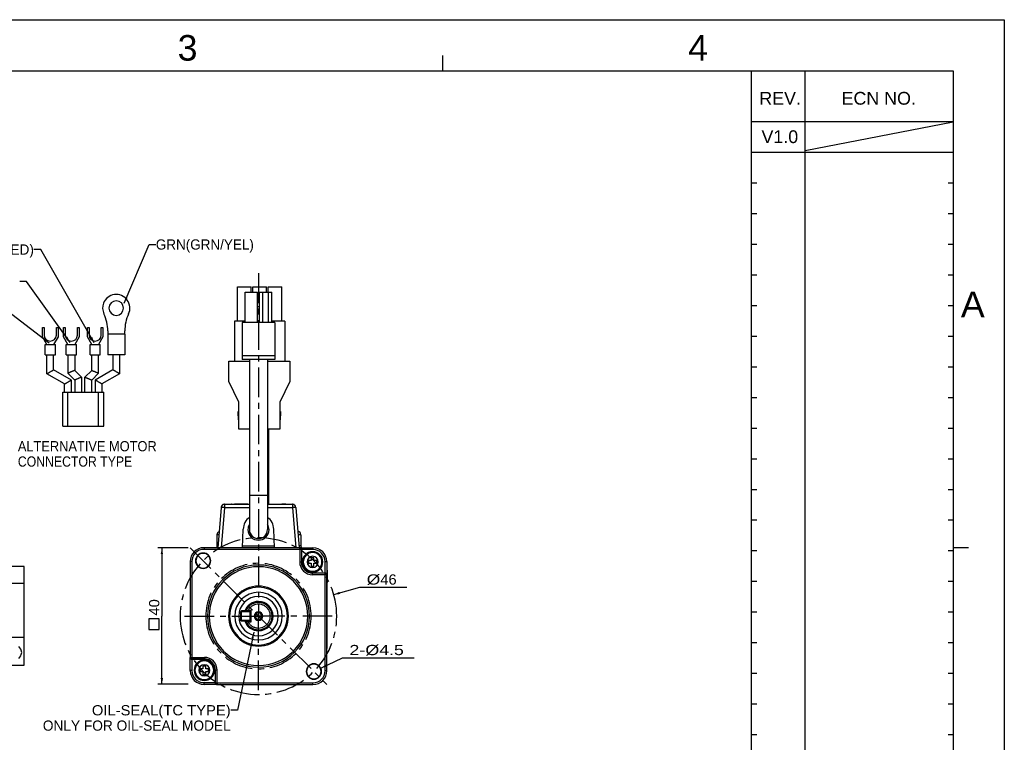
# Model space of a CAD drawing. Extents: x -54 to 576, y -100 to 345.
# Tile 18 of 18: x 287 to 576, y 133 to 345. Entities that reach past the tile are written whole.
import ezdxf
from ezdxf.enums import TextEntityAlignment as Align

# ---------------------------------------------------------------- set-up
doc = ezdxf.new("R2010")
doc.units = 0
doc.header["$LTSCALE"] = 23.1
doc.header["$MEASUREMENT"] = 0
doc.linetypes.add('CENTER', pattern=[0.6, 0.375, -0.075, 0.075, -0.075])
doc.layers.get('0').update_dxf_attribs({"linetype": 'CONTINUOUS'})
for name, color, linetype in [('8_ALL_NOTES_BALLOONS_SYMBOLS_GT', 7, 'CONTINUOUS'), ('DEFAULT_1', 7, 'CENTER'), ('DIM', 6, 'CONTINUOUS'), ('DRAWING FRAME', 1, 'CONTINUOUS')]:
    doc.layers.add(name, color=color, linetype=linetype)
doc.styles.add('ARIAL', font='ARIAL.TTF')
doc.styles.add('TEXTSTYLE_0', font='txt', dxfattribs={"width": 0.8})
doc.dimstyles.new('DIMSTYLE_1', dxfattribs={"dimtxt": 3, "dimasz": 0.18, "dimexe": 0.18, "dimexo": 0.0625, "dimgap": 0.09, "dimtad": 0, "dimtih": 1, "dimtoh": 1, "dimdec": 4, "dimzin": 0, "dimdsep": 46, "dimtxsty": 'Standard', "dimcen": 0.09, "dimadec": 0, "dimazin": 0, "dimtp": 1e-05, "dimtm": 1e-05, "dimtfac": 1, "dimtdec": 4, "dimtofl": 0, "dimtmove": 0, "dimatfit": 0, "dimfxl": 0, "dimtolj": 1, "dimtzin": 0, "dimarcsym": 0})

# ---------------------------------------------------------------- blocks, each defined once
blk = doc.blocks.new('*D5')
at = {"color": 7, "linetype": 'Continuous'}
for p, q in [((379.28, 176.32), (386.96, 178.51)), ((386.96, 178.51), (386.96, 178.51)), ((386.96, 178.51), (400.76, 178.51))]:
    blk.add_line(p, q, dxfattribs=at)
blk.add_solid([(380.92, 177.15), (379.28, 176.32), (381.11, 176.47)], dxfattribs=at)
at = {"color": 7, "linetype": 'Continuous', "style": 'TEXTSTYLE_0'}
for s, width, p, p2 in [('%%c', 2, (388.96, 179.26), (392.96, 179.26)), ('46', 0.96, (392.96, 179.26), (397.76, 179.26))]:
    blk.add_text(s, height=3, dxfattribs=dict(at, width=width)).set_placement(p, p2, align=Align.FIT)
blk = doc.blocks.new('*D6')
at = {"color": 7, "linetype": 'Continuous'}
for p, q in [((375.45, 154.72), (381.86, 157.8)), ((381.86, 157.8), (381.86, 157.8)), ((381.86, 157.8), (402.86, 157.8))]:
    blk.add_line(p, q, dxfattribs=at)
blk.add_solid([(376.92, 155.81), (375.45, 154.72), (377.23, 155.18)], dxfattribs=at)
at = {"color": 7, "linetype": 'Continuous', "style": 'TEXTSTYLE_0'}
for s, width, p, p2 in [('2-%%c', 1.1, (383.86, 158.55), (392.66, 158.55)), ('4.5', 1.2, (392.66, 158.55), (399.86, 158.55))]:
    blk.add_text(s, height=3, dxfattribs=dict(at, width=width)).set_placement(p, p2, align=Align.FIT)
blk = doc.blocks.new('*D7')
at = {"color": 7, "linetype": 'Continuous'}
for p, q in [((336.48, 190.01), (327.57, 190.01)), ((328.77, 190.01), (328.77, 170.01)), ((328.77, 150.01), (328.77, 170.01)), ((336.48, 150.01), (327.57, 150.01))]:
    blk.add_line(p, q, dxfattribs=at)
for points in [[(329.12, 188.21), (328.77, 190.01), (328.42, 188.21)], [(328.42, 151.81), (328.77, 150.01), (329.12, 151.81)]]:
    blk.add_solid(points, dxfattribs=at)
at = {"color": 7, "linetype": 'Continuous', "style": 'TEXTSTYLE_0', "width": 1.066667}
blk.add_text('40', height=3, rotation=90, dxfattribs=at).set_placement((328.02, 170.17), (328.02, 174.97), align=Align.FIT)

msp = doc.modelspace()

# ---------------------------------------------------------------- linework, layer by layer
at = {"color": 7, "linetype": 'Continuous'}
for p, q in [((351.01696, 266.65577), (355.01696, 266.65577)), ((351.01696, 256.65577), (351.01696, 266.65577)), ((355.01696, 265.09577), (355.01696, 266.65577)), ((355.51704, 265.09577), (355.51704, 266.65577)), ((355.51713, 266.65577), (356.11704, 266.65577)), ((356.11704, 266.65577), (357.51696, 266.65577)), ((357.51696, 266.65577), (358.91704, 266.65577)), ((358.91704, 266.65577), (359.51695, 266.65577)), ((359.51704, 265.09577), (359.51704, 266.65577)), ((359.51733, 265.09577), (359.51733, 266.65577)), ((360.01696, 266.65577), (364.01696, 266.65577)), ((360.01696, 265.09577), (360.01696, 266.65577)), ((364.01696, 256.65577), (364.01696, 266.65577)), ((353.26361, 256.19577), (353.26361, 265.09577)), ((353.26361, 265.09577), (356.86361, 265.09577)), ((356.86361, 256.19577), (356.86361, 265.09577)), ((357.46361, 256.19577), (357.46361, 265.09577)), ((357.46361, 265.09577), (358.46361, 265.09577)), ((358.46361, 265.09577), (360.06361, 265.09577)), ((358.46361, 256.19577), (358.46361, 265.09577)), ((360.06361, 265.09577), (361.06361, 265.09577)), ((360.06361, 256.19577), (360.06361, 265.09577)), ((361.06361, 256.19577), (361.06361, 265.09577)), ((356.86361, 262.09577), (357.46361, 262.09577)), ((356.86361, 260.89577), (357.46361, 260.89577)), ((356.86361, 259.09577), (357.46361, 259.09577)), ((293.67778, 251.99618), (293.67778, 254.74452)), ((293.67778, 254.74452), (294.17778, 254.74452)), ((294.17778, 254.74452), (294.17778, 252.54452)), ((297.77778, 252.54452), (297.77778, 254.74452)), ((297.77778, 254.74452), (298.27778, 254.74452)), ((298.27778, 254.74452), (298.27778, 251.99618)), ((299.87394, 251.99618), (299.87394, 254.74452)), ((299.87394, 254.74452), (300.37394, 254.74452)), ((300.37394, 254.74452), (300.37394, 252.54452)), ((303.97394, 252.54452), (303.97394, 254.74452)), ((303.97394, 254.74452), (304.47394, 254.74452)), ((304.47394, 254.74452), (304.47394, 251.99618)), ((306.87394, 251.99618), (306.87394, 254.74452)), ((306.87394, 254.74452), (307.37394, 254.74452)), ((307.37394, 254.74452), (307.37394, 252.54452)), ((310.97394, 252.54452), (310.97394, 254.74452)), ((310.97394, 254.74452), (311.47394, 254.74452)), ((311.47394, 254.74452), (311.47394, 251.99618)), ((350.11693, 256.65577), (350.11693, 244.85577)), ((353.26361, 256.65577), (350.11693, 256.65577)), ((361.96361, 256.19577), (352.36361, 256.19577)), ((352.36361, 256.19577), (352.36361, 246.39577)), ((364.91693, 256.65577), (361.06361, 256.65577)), ((361.96361, 256.19577), (361.96361, 246.39577)), ((364.91693, 256.65577), (364.91693, 244.85577)), ((294.97778, 249.74452), (293.67778, 251.99618)), ((298.27778, 251.99618), (296.97778, 249.74452)), ((301.17394, 249.74452), (299.87394, 251.99618)), ((304.47394, 251.99618), (303.17394, 249.74452)), ((308.17394, 249.74452), (306.87394, 251.99618)), ((311.47394, 251.99618), (310.17394, 249.74452)), ((312.87009, 253.74452), (312.87009, 252.74452)), ((313.87009, 252.74452), (312.87009, 252.74452)), ((312.87009, 252.74452), (312.87009, 246.74452)), ((315.37009, 252.74452), (313.87009, 252.74452)), ((316.87009, 252.74452), (315.37009, 252.74452)), ((317.87009, 252.74452), (316.87009, 252.74452)), ((317.87009, 252.74452), (317.87009, 253.74452)), ((317.87009, 252.74452), (317.87009, 246.74452)), ((317.87009, 252.74452), (317.87009, 246.74452)), ((294.47778, 246.74452), (294.47778, 249.74452)), ((294.47778, 249.74452), (294.97778, 249.74452)), ((294.47778, 246.74452), (294.47778, 249.74452)), ((294.97778, 249.74452), (296.97778, 249.74452)), ((296.97778, 249.74452), (297.47778, 249.74452)), ((297.47778, 246.74452), (297.47778, 249.74452)), ((297.47778, 246.74452), (297.47778, 249.74452)), ((300.67394, 246.74452), (300.67394, 249.74452)), ((300.67394, 249.74452), (301.17394, 249.74452)), ((300.67394, 246.74452), (300.67394, 249.74452)), ((301.17394, 249.74452), (303.17394, 249.74452)), ((303.17394, 249.74452), (303.67394, 249.74452)), ((303.67394, 246.74452), (303.67394, 249.74452)), ((303.67394, 246.74452), (303.67394, 249.74452)), ((307.67394, 246.74452), (307.67394, 249.74452)), ((307.67394, 249.74452), (308.17394, 249.74452)), ((307.67394, 246.74452), (307.67394, 249.74452)), ((308.17394, 249.74452), (310.17394, 249.74452)), ((310.17394, 249.74452), (310.67394, 249.74452)), ((310.67394, 246.74452), (310.67394, 249.74452)), ((310.67394, 246.74452), (310.67394, 249.74452)), ((294.47778, 246.74452), (294.97778, 246.74452)), ((294.97778, 246.74452), (294.99549, 246.74452)), ((294.97778, 241.16717), (294.97778, 246.74452)), ((294.97778, 241.16717), (294.97778, 246.74452)), ((294.99549, 246.74452), (296.96008, 246.74452)), ((296.96008, 246.74452), (296.97778, 246.74452)), ((296.97778, 246.74452), (297.47778, 246.74452)), ((296.97778, 242.32187), (296.97778, 246.74452)), ((296.97778, 242.32187), (296.97778, 246.74452)), ((300.67394, 246.74452), (301.17394, 246.74452)), ((301.17394, 246.74452), (301.19165, 246.74452)), ((301.17394, 246.74452), (301.17394, 241.33031)), ((301.17394, 246.74452), (301.17394, 241.33031)), ((301.19165, 246.74452), (303.15623, 246.74452)), ((303.15623, 246.74452), (303.17394, 246.74452)), ((303.17394, 246.74452), (303.67394, 246.74452)), ((303.17394, 246.74452), (303.17394, 242.15873)), ((303.17394, 246.74452), (303.17394, 242.15873)), ((307.67394, 246.74452), (308.17394, 246.74452)), ((308.17394, 246.74452), (308.19165, 246.74452)), ((308.17394, 242.15873), (308.17394, 246.74452)), ((308.17394, 242.15873), (308.17394, 246.74452)), ((308.19165, 246.74452), (310.15623, 246.74452)), ((310.15623, 246.74452), (310.17394, 246.74452)), ((310.17394, 246.74452), (310.67394, 246.74452)), ((310.17394, 241.33031), (310.17394, 246.74452)), ((310.17394, 241.33031), (310.17394, 246.74452)), ((313.87009, 246.74452), (312.87009, 246.74452)), ((314.37009, 246.74452), (313.87009, 246.74452)), ((316.37009, 246.74452), (314.37009, 246.74452)), ((314.37009, 246.74452), (314.37009, 242.32187)), ((314.37009, 246.74452), (314.37009, 242.32187)), ((316.87009, 246.74452), (316.37009, 246.74452)), ((316.37009, 246.74452), (316.37009, 241.16717)), ((316.37009, 246.74452), (316.37009, 241.16717)), ((317.87009, 246.74452), (316.87009, 246.74452)), ((361.96361, 246.39577), (352.36361, 246.39577)), ((352.36361, 246.39577), (352.36361, 245.39577)), ((361.96361, 246.39577), (361.96361, 245.39577)), ((348.41684, 238.85577), (348.41684, 244.85577)), ((348.41684, 244.85577), (354.51361, 244.85577)), ((361.96361, 245.39577), (352.36361, 245.39577)), ((354.51361, 245.39577), (354.51361, 205.39577)), ((359.81361, 245.39577), (359.81361, 205.39577)), ((359.81361, 244.85577), (366.41684, 244.85577)), ((366.41684, 244.85577), (366.41684, 238.85577)), ((300.17394, 238.16717), (294.97778, 241.16717)), ((300.17394, 238.16717), (294.97778, 241.16717)), ((302.17394, 239.32187), (296.97778, 242.32187)), ((302.17394, 239.32187), (296.97778, 242.32187)), ((301.17394, 241.33031), (303.17394, 239.33031)), ((301.17394, 241.33031), (303.17394, 239.33031)), ((303.17394, 242.15873), (305.17394, 240.15873)), ((303.17394, 242.15873), (305.17394, 240.15873)), ((305.17394, 240.15873), (305.17394, 235.74452)), ((305.17394, 240.15873), (305.17394, 235.74452)), ((306.17394, 240.15873), (308.17394, 242.15873)), ((306.17394, 240.15873), (308.17394, 242.15873)), ((306.17394, 235.74452), (306.17394, 240.15873)), ((306.17394, 235.74452), (306.17394, 240.15873)), ((308.17394, 239.33031), (310.17394, 241.33031)), ((308.17394, 239.33031), (310.17394, 241.33031)), ((314.37009, 242.32187), (309.17394, 239.32187)), ((314.37009, 242.32187), (309.17394, 239.32187)), ((316.37009, 241.16717), (311.17394, 238.16717)), ((316.37009, 241.16717), (311.17394, 238.16717)), ((300.17394, 235.74452), (300.17394, 238.16717)), ((300.17394, 235.74452), (300.17394, 238.16717)), ((302.17394, 235.74452), (302.17394, 239.32187)), ((302.17394, 235.74452), (302.17394, 239.32187)), ((303.17394, 239.33031), (303.17394, 235.74452)), ((303.17394, 239.33031), (303.17394, 235.74452)), ((308.17394, 235.74452), (308.17394, 239.33031)), ((308.17394, 235.74452), (308.17394, 239.33031)), ((309.17394, 239.32187), (309.17394, 235.74452)), ((309.17394, 239.32187), (309.17394, 235.74452)), ((311.17394, 238.16717), (311.17394, 235.74452)), ((311.17394, 238.16717), (311.17394, 235.74452)), ((351.41684, 232.85577), (348.41684, 238.85577)), ((366.41684, 238.85577), (363.41684, 232.85577)), ((299.67394, 225.74452), (299.67394, 235.74452)), ((299.67398, 235.74452), (300.16339, 235.74452)), ((300.16339, 235.74452), (300.17394, 235.74452)), ((300.17394, 235.74452), (301.17394, 235.74452)), ((301.17394, 235.74452), (310.17394, 235.74452)), ((301.17394, 225.74452), (301.17394, 235.74452)), ((310.17394, 235.74452), (311.17394, 235.74452)), ((310.17394, 225.74452), (310.17394, 235.74452)), ((311.17394, 235.74452), (311.18448, 235.74452)), ((311.18448, 235.74452), (311.6739, 235.74452)), ((311.67394, 225.74452), (311.67394, 235.74452)), ((351.41684, 224.85577), (351.41684, 232.85577)), ((363.41684, 232.85577), (363.41684, 224.85577)), ((351.41684, 230.10577), (351.21747, 230.10577)), ((363.41684, 230.10577), (363.61698, 230.10577)), ((299.67398, 225.74452), (301.17394, 225.74452)), ((301.17394, 225.74452), (310.17394, 225.74452)), ((310.17394, 225.74452), (311.6739, 225.74452)), ((351.41684, 227.60577), (351.21747, 227.60577)), ((363.41684, 227.60577), (363.61698, 227.60577)), ((354.51361, 224.85577), (351.41684, 224.85577)), ((363.41684, 224.85577), (359.81361, 224.85577)), ((360.16723, 202.85577), (360.16723, 224.85577)), ((347.20417, 202.85577), (354.51361, 202.85577)), ((347.20417, 202.85577), (354.51361, 202.85577)), ((349.26864, 202.85721), (350.12976, 202.85721)), ((349.26864, 202.85721), (350.12976, 202.85721)), ((349.26864, 202.85721), (349.26864, 202.85577)), ((350.12976, 202.85721), (353.69249, 202.85721)), ((350.26849, 202.85721), (350.12976, 202.85721)), ((350.12976, 202.85721), (350.12976, 202.85577)), ((353.69249, 202.85721), (350.26849, 202.85721)), ((353.70802, 202.85721), (353.69249, 202.85721)), ((353.69249, 202.85721), (353.70802, 202.85721)), ((354.01361, 202.85721), (353.70802, 202.85721)), ((353.70802, 202.85721), (354.01361, 202.85721)), ((354.01361, 202.85721), (354.51361, 202.85721)), ((354.51361, 205.39577), (354.51361, 195.39577)), ((359.81361, 205.39577), (359.81361, 195.39577)), ((359.81361, 202.85721), (360.6192, 202.85721)), ((359.81361, 202.85721), (360.6192, 202.85721)), ((359.81361, 202.85577), (367.12305, 202.85577)), ((359.81361, 202.85577), (367.12305, 202.85577)), ((360.6192, 202.85721), (360.63472, 202.85721)), ((360.6192, 202.85721), (360.63472, 202.85721)), ((360.63472, 202.85721), (364.05873, 202.85721)), ((360.63472, 202.85721), (364.05873, 202.85721)), ((364.05873, 202.85721), (365.05857, 202.85721)), ((364.19745, 202.85721), (364.05873, 202.85721)), ((364.05873, 202.85721), (364.05873, 202.85577)), ((365.05857, 202.85721), (364.19745, 202.85721)), ((346.20797, 201.94293), (345.172, 190.1017)), ((347.20417, 201.87322), (346.17429, 190.1017)), ((347.20417, 201.87322), (354.51361, 201.87322)), ((359.81361, 201.87322), (367.12305, 201.87322)), ((367.12305, 201.87322), (368.15292, 190.1017)), ((368.11924, 201.94293), (369.15522, 190.1017)), ((344.93027, 193.85751), (344.92929, 190.6407)), ((352.47599, 190.1017), (352.66635, 195.55282)), ((361.85122, 190.1017), (361.66087, 195.55282)), ((369.62185, 193.85751), (369.62283, 190.6401)), ((369.2798, 190.1017), (341.16361, 190.1017)), ((369.2798, 189.6017), (341.16361, 189.6017)), ((344.92929, 190.6407), (344.92929, 190.6407)), ((352.49534, 190.65577), (361.83188, 190.65577)), ((369.2798, 189.6017), (369.2798, 185.91567)), ((369.492, 190.04933), (373.16361, 190.04933)), ((369.63335, 189.95525), (369.67972, 189.90888)), ((369.77972, 189.6017), (369.77972, 185.91567)), ((369.77972, 189.6017), (369.82351, 189.55791)), ((369.82351, 189.55791), (369.82351, 189.54933)), ((373.16361, 189.54933), (369.82351, 189.54933)), ((369.82351, 189.54933), (369.82351, 185.91567)), ((337.06768, 186.00577), (337.06768, 157.88958)), ((337.56768, 186.00577), (337.56768, 157.88958)), ((369.77972, 185.91567), (369.82351, 185.91567)), ((372.67351, 186.31567), (371.87351, 186.31567)), ((371.87351, 186.31567), (371.87351, 185.51567)), ((371.87351, 185.51567), (372.67351, 185.51567)), ((373.47351, 187.11567), (372.67351, 187.11567)), ((372.67351, 187.11567), (372.67351, 186.31567)), ((372.67351, 185.51567), (372.67351, 184.71567)), ((373.47351, 186.31567), (373.47351, 187.11567)), ((374.27351, 186.31567), (373.47351, 186.31567)), ((373.47351, 184.71567), (373.47351, 185.51567)), ((373.47351, 185.51567), (374.27351, 185.51567)), ((374.27351, 185.51567), (374.27351, 186.31567)), ((376.70717, 182.66567), (376.70717, 186.00577)), ((377.20717, 186.00577), (377.20717, 182.33417)), ((288.33016, 184.59596), (282.33016, 184.59596)), ((288.33016, 155.59596), (288.33016, 184.59596)), ((372.67351, 184.71567), (373.47351, 184.71567)), ((373.07351, 182.66567), (376.70717, 182.66567)), ((373.07351, 182.62188), (373.07351, 182.66567)), ((376.75953, 182.62188), (373.07351, 182.62188)), ((376.71574, 182.66568), (376.70717, 182.66567)), ((376.75953, 182.62188), (376.71574, 182.66568)), ((377.06672, 182.52189), (377.11309, 182.47551)), ((377.20717, 183.50577), (377.26361, 183.50577)), ((377.26361, 183.50577), (377.26361, 182.12196)), ((377.26361, 183.50577), (377.36361, 183.50577)), ((377.36361, 183.50577), (377.36361, 179.86846)), ((288.33016, 179.57096), (282.33016, 179.57096)), ((376.75953, 182.12196), (373.07351, 182.12196)), ((376.75953, 154.00577), (376.75953, 182.12196)), ((377.25953, 154.00577), (377.25953, 182.12196)), ((377.26361, 182.12196), (377.26361, 160.50577)), ((377.26361, 179.86846), (377.36361, 179.86846)), ((351.96361, 171.30577), (352.06361, 171.40577)), ((351.96361, 168.70577), (351.96361, 171.30577)), ((352.16361, 171.50577), (352.06361, 171.40577)), ((352.06361, 171.40577), (352.16361, 171.30577)), ((353.65012, 171.50577), (352.16361, 171.50577)), ((352.16361, 168.70577), (352.16361, 171.30577)), ((354.76361, 171.30577), (352.16361, 171.30577)), ((353.65012, 171.50577), (353.53419, 171.68724)), ((354.07293, 171.50577), (353.65012, 171.50577)), ((354.10464, 171.70577), (354.07293, 171.50577)), ((354.76361, 171.50577), (354.07293, 171.50577)), ((354.07293, 171.50577), (354.76361, 171.50577)), ((354.10464, 171.70577), (354.96361, 171.70577)), ((354.76361, 171.50577), (354.86361, 171.40577)), ((354.86361, 171.40577), (354.76361, 171.30577)), ((354.76361, 168.70577), (354.76361, 171.30577)), ((354.96361, 171.30577), (354.86361, 171.40577)), ((354.96361, 171.40577), (354.96361, 171.70577)), ((354.96361, 171.30577), (354.96361, 171.40577)), ((354.96361, 168.70577), (354.96361, 171.30577)), ((357.16361, 171.05577), (357.16361, 168.95577)), ((357.16361, 168.95577), (357.16361, 171.05577)), ((351.96361, 168.70577), (352.06361, 168.60577)), ((352.16361, 168.70577), (352.06361, 168.60577)), ((352.06361, 168.60577), (352.16361, 168.50577)), ((354.76361, 168.70577), (352.16361, 168.70577)), ((353.65012, 168.50577), (352.16361, 168.50577)), ((353.65012, 168.50577), (353.53419, 168.3243)), ((354.07293, 168.50577), (353.65012, 168.50577)), ((354.76361, 168.50577), (354.07293, 168.50577)), ((354.07293, 168.50577), (354.76361, 168.50577)), ((354.10462, 168.30577), (354.07293, 168.50577)), ((354.10462, 168.30577), (354.96361, 168.30577)), ((354.86361, 168.60577), (354.76361, 168.70577)), ((354.86361, 168.60577), (354.76361, 168.50577)), ((354.96361, 168.70577), (354.86361, 168.60577)), ((354.96361, 168.60577), (354.96361, 168.70577)), ((354.96361, 168.30577), (354.96361, 168.60577)), ((358.21361, 170.00577), (356.11361, 170.00577)), ((356.11361, 170.00577), (358.21361, 170.00577)), ((288.33016, 163.72096), (282.33016, 163.72096)), ((337.12005, 154.00577), (337.12005, 157.67738)), ((337.2605, 157.48966), (337.21413, 157.53603)), ((337.56768, 157.88958), (341.25371, 157.88958)), ((337.56768, 157.38966), (341.25371, 157.38966)), ((337.56768, 157.38966), (337.61147, 157.34587)), ((337.61147, 157.34587), (337.62005, 157.34587)), ((337.62005, 157.34587), (337.62005, 154.00577)), ((341.25371, 157.34587), (337.62005, 157.34587)), ((341.25371, 157.38966), (341.25371, 157.34587)), ((282.33016, 155.59596), (288.33016, 155.59596)), ((340.85371, 154.49587), (340.05371, 154.49587)), ((340.05371, 154.49587), (340.05371, 153.69587)), ((340.05371, 153.69587), (340.85371, 153.69587)), ((341.65371, 155.29587), (340.85371, 155.29587)), ((340.85371, 155.29587), (340.85371, 154.49587)), ((340.85371, 153.69587), (340.85371, 152.89587)), ((341.65371, 154.49587), (341.65371, 155.29587)), ((342.45371, 154.49587), (341.65371, 154.49587)), ((341.65371, 152.89587), (341.65371, 153.69587)), ((341.65371, 153.69587), (342.45371, 153.69587)), ((342.45371, 153.69587), (342.45371, 154.49587)), ((344.5475, 154.09587), (344.50371, 154.09587)), ((344.50371, 150.46221), (344.50371, 154.09587)), ((344.5475, 150.40984), (344.5475, 154.09587)), ((345.04742, 150.40984), (345.04742, 154.09587)), ((340.85371, 152.89587), (341.65371, 152.89587)), ((341.16361, 150.46221), (344.50371, 150.46221)), ((344.5037, 150.45364), (344.50371, 150.46221)), ((344.5475, 150.40984), (344.5037, 150.45364)), ((344.83521, 149.96221), (341.16361, 149.96221)), ((344.69387, 150.05629), (344.64749, 150.10266)), ((345.04742, 150.40984), (373.16361, 150.40984)), ((345.04742, 149.90984), (373.16361, 149.90984))]:
    msp.add_line(p, q, dxfattribs=at)
for points in [[(351.21742, 228.85577), (351.21742, 229.09963), (351.21742, 229.33413), (351.21743, 229.55023), (351.21743, 229.73965), (351.21744, 229.89511), (351.21745, 230.01062), (351.21746, 230.08175), (351.21747, 230.10577)], [(351.21742, 228.85577), (351.21742, 228.61191), (351.21742, 228.37742), (351.21743, 228.16131), (351.21743, 227.97189), (351.21744, 227.81643), (351.21745, 227.70092), (351.21746, 227.62979), (351.21747, 227.60577)], [(363.61698, 230.10577), (363.61697, 230.08175), (363.61696, 230.01062), (363.61696, 229.89511), (363.61695, 229.73965), (363.61694, 229.55023), (363.61694, 229.33413), (363.61693, 229.09963), (363.61693, 228.85577)], [(363.61698, 227.60577), (363.61697, 227.62979), (363.61696, 227.70092), (363.61696, 227.81643), (363.61695, 227.97189), (363.61694, 228.16131), (363.61694, 228.37742), (363.61693, 228.61191), (363.61693, 228.85577)], [(347.20417, 202.85577), (347.20417, 202.82245), (347.20417, 202.72469), (347.20417, 202.56902), (347.20417, 202.36581), (347.20417, 202.12861), (347.20417, 201.87322)], [(357.16361, 205.39577), (356.64662, 205.39577), (356.1495, 205.39577), (355.69135, 205.39577), (355.28977, 205.39577), (354.96021, 205.39577), (354.71533, 205.39577), (354.56453, 205.39577), (354.51361, 205.39577)], [(359.81361, 205.39577), (359.76269, 205.39577), (359.61189, 205.39577), (359.367, 205.39577), (359.03744, 205.39577), (358.63587, 205.39577), (358.17772, 205.39577), (357.6806, 205.39577), (357.16361, 205.39577)], [(367.12305, 202.85577), (367.12305, 202.82234), (367.12305, 202.72429), (367.12305, 202.56817), (367.12305, 202.36457), (367.12305, 202.12699), (367.12305, 201.87322)], [(347.20417, 201.87322), (346.9482, 201.89503), (346.70776, 201.91432), (346.50114, 201.92962), (346.34235, 201.9399), (346.24235, 201.94444), (346.20797, 201.94293)], [(368.11924, 201.94293), (368.08497, 201.94444), (367.98527, 201.93992), (367.82693, 201.92968), (367.62071, 201.91442), (367.38064, 201.89516), (367.12305, 201.87322)], [(345.50194, 193.87296), (345.42525, 193.87242), (345.21702, 193.86966), (345.05848, 193.86602), (344.96067, 193.86177), (344.93027, 193.85751)], [(369.62185, 193.85751), (369.59144, 193.86177), (369.49364, 193.86602), (369.3351, 193.86966), (369.12687, 193.87242), (368.88345, 193.87413), (368.82516, 193.87425)], [(341.16361, 190.1017), (341.16361, 190.07934), (341.16361, 190.00926), (341.16361, 189.89841), (341.16361, 189.75787), (341.16361, 189.6017)], [(369.2798, 189.6017), (369.2798, 189.79505), (369.2798, 189.95832), (369.2798, 190.0661), (369.2798, 190.1017)], [(369.77972, 189.6017), (369.73919, 189.6017), (369.63025, 189.6017), (369.46912, 189.6017), (369.2798, 189.6017)], [(369.63335, 189.95525), (369.74171, 189.79305), (369.77972, 189.6017)], [(373.16361, 190.04933), (373.16361, 190.02697), (373.16361, 189.9569), (373.16361, 189.84604), (373.16361, 189.7055), (373.16361, 189.54933)], [(337.56768, 186.00577), (337.41151, 186.00577), (337.27097, 186.00577), (337.16012, 186.00577), (337.09004, 186.00577), (337.06768, 186.00577)], [(369.2798, 185.91567), (369.43264, 185.91567), (369.57086, 185.91567), (369.68121, 185.91567), (369.75312, 185.91567), (369.77972, 185.91567)], [(376.70717, 186.00577), (376.86334, 186.00577), (377.00388, 186.00577), (377.11473, 186.00577), (377.18481, 186.00577), (377.20717, 186.00577)], [(373.07351, 182.12196), (373.07351, 182.27481), (373.07351, 182.41302), (373.07351, 182.52337), (373.07351, 182.59528), (373.07351, 182.62188)], [(376.75953, 182.12196), (376.75953, 182.31128), (376.75953, 182.47241), (376.75953, 182.58136), (376.75953, 182.62188)], [(376.75953, 182.62188), (376.95088, 182.58387), (377.11309, 182.47551)], [(377.25953, 182.12196), (377.22394, 182.12196), (377.11616, 182.12196), (376.95289, 182.12196), (376.75953, 182.12196)], [(328.02, 166.04962), (328.02, 169.17463), (324.89502, 169.17463), (324.89502, 166.04962), (328.02, 166.04962)], [(286.70517, 157.59596), (287.08015, 157.97096), (287.33017, 158.34595), (287.45516, 158.72097), (287.58016, 159.34597), (287.45516, 159.97096), (287.33017, 160.34597), (287.08015, 160.72096), (286.70517, 161.09596)], [(337.06768, 157.88958), (337.10328, 157.88958), (337.21106, 157.88958), (337.37433, 157.88958), (337.56768, 157.88958)], [(337.56768, 157.38966), (337.37633, 157.42767), (337.21413, 157.53603)], [(337.56768, 157.88958), (337.56768, 157.70026), (337.56768, 157.53913), (337.56768, 157.43019), (337.56768, 157.38966)], [(341.25371, 157.88958), (341.25371, 157.73673), (341.25371, 157.59852), (341.25371, 157.48817), (341.25371, 157.41626), (341.25371, 157.38966)], [(337.62005, 154.00577), (337.46388, 154.00577), (337.32334, 154.00577), (337.21248, 154.00577), (337.14241, 154.00577), (337.12005, 154.00577)], [(345.04742, 154.09587), (344.89457, 154.09587), (344.75636, 154.09587), (344.64601, 154.09587), (344.57409, 154.09587), (344.5475, 154.09587)], [(376.75953, 154.00577), (376.9157, 154.00577), (377.05624, 154.00577), (377.1671, 154.00577), (377.23717, 154.00577), (377.25953, 154.00577)], [(341.16361, 149.96221), (341.16361, 149.98457), (341.16361, 150.05465), (341.16361, 150.1655), (341.16361, 150.30604), (341.16361, 150.46221)], [(344.5475, 150.40984), (344.58802, 150.40984), (344.69696, 150.40984), (344.85809, 150.40984), (345.04742, 150.40984)], [(344.69387, 150.05629), (344.58551, 150.2185), (344.5475, 150.40984)], [(345.04742, 150.40984), (345.04742, 150.21649), (345.04742, 150.05322), (345.04742, 149.94544), (345.04742, 149.90984)], [(373.16361, 149.90984), (373.16361, 149.93221), (373.16361, 150.00228), (373.16361, 150.11314), (373.16361, 150.25368), (373.16361, 150.40984)]]:
    msp.add_lwpolyline(points, dxfattribs=at)
for centre, radius, start, end in [((315.37009, 260.44452), 4, 334.7613554, 159.1431868), ((315.37009, 260.44452), 4, 159.1431868, 205.2386446), ((315.37009, 260.44452), 2.15, 0, 180), ((315.37009, 260.44452), 2.15, 180, 360), ((301.15676, 253.74452), 11.71333, 0, 25.2386446), ((329.58342, 253.74452), 11.71333, 154.7613554, 180), ((295.97778, 252.54452), 1.8, 180, 360), ((302.17394, 252.54452), 1.8, 180, 360), ((309.17394, 252.54452), 1.8, 180, 360), ((347.20417, 201.85577), 1, 90, 175), ((347.20417, 201.85577), 1, 132.4701353, 140.9884149), ((347.20417, 201.85577), 1, 132.4701353, 140.9884149), ((347.20417, 201.85577), 1, 132.4757828, 140.983673), ((347.20417, 201.85577), 1, 132.45145, 140.9204084), ((347.20417, 201.85577), 1, 126.0574593, 132.4757828), ((347.20417, 201.85577), 1, 126.0412739, 132.4701353), ((347.20417, 201.85577), 1, 126.0412739, 132.4701353), ((347.20417, 201.85577), 1, 125.9360392, 132.45145), ((347.20417, 201.85577), 1, 118.3040845, 126.0574593), ((347.20417, 201.85577), 1, 118.2973754, 126.0412739), ((347.20417, 201.85577), 1, 118.2973754, 126.0412739), ((347.20417, 201.85577), 1, 118.2745669, 125.9360392), ((347.20417, 201.85577), 1, 111.778762, 118.3040845), ((347.20417, 201.85577), 1, 111.7691547, 118.2973754), ((347.20417, 201.85577), 1, 111.7691547, 118.2973754), ((347.20417, 201.85577), 1, 111.6796096, 118.2745669), ((347.20417, 201.85577), 1, 104.1322457, 111.778762), ((347.20417, 201.85577), 1, 104.1245673, 111.7691547), ((347.20417, 201.85577), 1, 104.0975506, 111.6796096), ((347.20417, 201.85577), 1, 90, 104.1322457), ((349.26864, 200.85721), 2, 90.4256732, 92.9999312), ((349.26864, 200.85721), 2, 90, 90.4256732), ((365.05857, 200.85721), 2, 89.5743268, 90), ((365.05857, 200.85721), 2, 89.5749369, 90), ((365.05857, 200.85721), 2, 86.9964334, 89.5749369), ((365.05857, 200.85721), 2, 87.0000688, 89.5743268), ((367.12305, 201.85577), 1, 75.8148542, 90), ((367.12305, 201.85577), 1, 5, 90), ((367.12305, 201.85577), 1, 71.1528074, 75.823914), ((367.12305, 201.85577), 1, 61.6474969, 71.1528074), ((347.20417, 201.85577), 1, 160.8172201, 175), ((347.20417, 201.85577), 1, 160.8234826, 175), ((347.20417, 201.85577), 1, 160.8234826, 175), ((347.20417, 201.85577), 1, 160.8251166, 175), ((347.20417, 201.85577), 1, 156.5312397, 160.8251166), ((347.20417, 201.85577), 1, 156.1203193, 160.8234826), ((347.20417, 201.85577), 1, 156.1203193, 160.8234826), ((347.20417, 201.85577), 1, 156.2518262, 160.8172201), ((347.20417, 201.85577), 1, 156.0400246, 156.5312397), ((347.20417, 201.85577), 1, 146.6345246, 156.2518262), ((347.20417, 201.85577), 1, 146.646826, 156.1203193), ((347.20417, 201.85577), 1, 146.646826, 156.1203193), ((347.20417, 201.85577), 1, 146.6505431, 156.0400246), ((347.20417, 201.85577), 1, 140.983673, 146.6505431), ((347.20417, 201.85577), 1, 140.9884149, 146.646826), ((347.20417, 201.85577), 1, 140.9884149, 146.646826), ((347.20417, 201.85577), 1, 140.9204084, 146.6345246), ((357.16361, 195.39577), 4.5, 126.0885327, 178), ((357.16361, 195.39577), 3.1, 148.8273684, 180), ((357.16361, 195.39577), 4.5, 2, 53.9114673), ((357.16361, 195.39577), 3.1, 0, 31.1726316), ((345.93027, 193.85721), 1, 110.5741887, 179.9827459), ((357.16361, 195.39577), 3.1, 180, 360), ((357.16361, 195.39577), 2.65, 180, 270), ((357.16361, 195.39577), 2.65, 180, 270), ((357.16361, 195.39577), 2.65, 270, 360), ((357.16361, 195.39577), 2.65, 270, 360), ((368.62185, 193.85721), 1, 0.0172541, 83.1218202), ((341.16361, 186.00577), 4.09593, 90, 180), ((341.16361, 186.00577), 3.59593, 90, 180), ((340.90015, 186.26923), 2.25, 90, 270), ((340.90015, 186.26923), 2.16272, 90, 270), ((340.90015, 186.26923), 2.25, 270, 90), ((340.90015, 186.26923), 2.16272, 270, 90), ((373.07351, 185.91567), 3, 90, 270), ((373.07351, 185.91567), 2.75, 90, 270), ((373.07351, 185.91567), 3, 270, 90), ((373.07351, 185.91567), 2.75, 270, 90), ((373.16361, 186.00577), 4.04356, 0, 90), ((373.16361, 186.00577), 3.54356, 0, 90), ((373.07351, 185.91567), 3.79371, 180, 270), ((373.07351, 185.91567), 3.29379, 180, 270), ((373.07351, 185.91567), 3.25, 180, 270), ((373.07351, 185.91567), 1.65, 90, 270), ((373.07351, 185.91567), 1.65, 270, 90), ((357.16361, 170.00577), 15, 90, 270), ((357.16361, 170.00577), 14.5, 90, 270), ((357.16361, 170.00577), 15, 270, 90), ((357.16361, 170.00577), 14.5, 270, 90), ((357.16361, 170.00577), 8.78868, 90, 270), ((357.16361, 170.00577), 8.5, 90, 270), ((357.16361, 170.00577), 7, 90, 270), ((357.16361, 170.00577), 8.78868, 270, 90), ((357.16361, 170.00577), 8.5, 270, 90), ((357.16361, 170.00577), 7, 270, 90), ((357.16361, 170.00577), 5.8, 90, 270), ((357.16361, 170.00577), 4.3, 90.0438501, 159.5474607), ((357.16361, 170.00577), 4.25, 90, 154.9817929), ((357.16361, 170.00577), 4, 90, 155.1421964), ((357.16361, 170.00577), 4.3, 90, 90.0438501), ((357.16361, 170.00577), 5.8, 270, 90), ((357.16361, 170.00577), 4.3, 89.9561499, 90), ((357.16361, 170.00577), 4.25, 270, 90), ((357.16361, 170.00577), 4, 270, 90), ((357.16361, 170.00577), 4.3, 270.0438501, 89.9561499), ((357.16361, 170.00577), 4.25, 154.9817929, 159.329185), ((357.16361, 170.00577), 4, 155.1431729, 157.8811147), ((354.76361, 171.30577), 0.2, 67.7992562, 90), ((354.76361, 171.30577), 0.2, 41.8981156, 67.7992562), ((354.76361, 171.30577), 0.2, 0, 41.8981156), ((357.16361, 170.00577), 1.28868, 0, 180), ((357.16361, 170.00577), 1, 0, 180), ((357.16361, 170.00577), 4.3, 200.4525393, 269.9561499), ((357.16361, 170.00577), 4.25, 200.670815, 205.0182061), ((357.16361, 170.00577), 4.25, 205.0182061, 270), ((357.16361, 170.00577), 4, 202.1189079, 204.8568261), ((357.16361, 170.00577), 4, 204.8578036, 270), ((354.76361, 168.70577), 0.2, 270, 292.2007438), ((354.76361, 168.70577), 0.2, 292.2007438, 318.1018844), ((354.76361, 168.70577), 0.2, 318.1018844, 360), ((357.16361, 170.00577), 1.28868, 180, 360), ((357.16361, 170.00577), 1, 180, 360), ((357.16361, 170.00577), 4.3, 269.9561499, 270), ((357.16361, 170.00577), 4.3, 270, 270.0438501), ((341.25371, 154.09587), 3, 90, 270), ((341.25371, 154.09587), 2.75, 90, 270), ((341.25371, 154.09587), 3.79371, 0, 90), ((341.25371, 154.09587), 3.29379, 0, 90), ((341.25371, 154.09587), 3.25, 0, 90), ((341.25371, 154.09587), 3, 270, 90), ((341.25371, 154.09587), 2.75, 270, 90), ((341.16361, 154.00577), 4.04356, 180, 270), ((341.16361, 154.00577), 3.54356, 180, 270), ((341.25371, 154.09587), 1.65, 90, 270), ((341.25371, 154.09587), 1.65, 270, 90), ((373.42706, 153.74232), 2.25, 90, 270), ((373.42706, 153.74232), 2.16272, 90, 270), ((373.16361, 154.00577), 4.09593, 270, 360), ((373.16361, 154.00577), 3.59593, 270, 360), ((373.42706, 153.74232), 2.25, 270, 90), ((373.42706, 153.74232), 2.16272, 270, 90)]:
    msp.add_arc(centre, radius, start, end, dxfattribs=at)
for points in [[(294.97778, 241.16717), (294.99931, 241.17959), (295.06512, 241.21759), (295.17395, 241.28043), (295.32596, 241.36819), (295.51635, 241.47811), (295.7386, 241.60642), (295.97778, 241.74452), (296.21697, 241.88261), (296.43922, 242.01093), (296.62961, 242.12085), (296.78161, 242.20861), (296.89045, 242.27144), (296.95626, 242.30944), (296.97778, 242.32187)], [(302.17394, 241.74452), (301.9423, 241.64857), (301.72531, 241.55869), (301.53459, 241.47969), (301.37989, 241.41561), (301.26621, 241.36852), (301.19698, 241.33985), (301.17394, 241.33031)], [(303.17394, 242.15873), (303.15089, 242.14919), (303.08167, 242.12051), (302.96799, 242.07343), (302.81328, 242.00934), (302.62256, 241.93035), (302.40558, 241.84047), (302.17394, 241.74452)], [(305.17394, 240.15873), (305.15089, 240.14919), (305.08167, 240.12051), (304.96799, 240.07343), (304.81328, 240.00934), (304.62256, 239.93035), (304.40558, 239.84047), (304.17394, 239.74452)], [(306.17394, 240.15873), (306.19698, 240.14919), (306.26621, 240.12051), (306.37989, 240.07343), (306.53459, 240.00934), (306.72531, 239.93035), (306.9423, 239.84047), (307.17394, 239.74452)], [(308.17394, 242.15873), (308.19698, 242.14919), (308.26621, 242.12051), (308.37989, 242.07343), (308.53459, 242.00934), (308.72531, 241.93035), (308.9423, 241.84047), (309.17394, 241.74452)], [(309.17394, 241.74452), (309.40558, 241.64857), (309.62256, 241.55869), (309.81328, 241.47969), (309.96799, 241.41561), (310.08167, 241.36852), (310.15089, 241.33985), (310.17394, 241.33031)], [(316.37009, 241.16717), (316.34857, 241.17959), (316.28275, 241.21759), (316.17392, 241.28043), (316.02191, 241.36819), (315.83152, 241.47811), (315.60928, 241.60642), (315.37009, 241.74452), (315.1309, 241.88261), (314.90866, 242.01093), (314.71827, 242.12085), (314.56626, 242.20861), (314.45743, 242.27144), (314.39161, 242.30944), (314.37009, 242.32187)], [(300.17394, 238.16717), (300.19546, 238.17959), (300.26127, 238.21759), (300.37011, 238.28043), (300.52211, 238.36819), (300.7125, 238.47811), (300.93475, 238.60642), (301.17394, 238.74452), (301.41312, 238.88261), (301.63537, 239.01093), (301.82576, 239.12085), (301.97777, 239.20861), (302.0866, 239.27144), (302.15241, 239.30944), (302.17394, 239.32187)], [(304.17394, 239.74452), (303.9423, 239.64857), (303.72531, 239.55869), (303.53459, 239.47969), (303.37989, 239.41561), (303.26621, 239.36852), (303.19698, 239.33985), (303.17394, 239.33031)], [(307.17394, 239.74452), (307.40558, 239.64857), (307.62256, 239.55869), (307.81328, 239.47969), (307.96799, 239.41561), (308.08167, 239.36852), (308.15089, 239.33985), (308.17394, 239.33031)], [(311.17394, 238.16717), (311.15241, 238.17959), (311.0866, 238.21759), (310.97777, 238.28043), (310.82576, 238.36819), (310.63537, 238.47811), (310.41312, 238.60642), (310.17394, 238.74452), (309.93475, 238.88261), (309.7125, 239.01093), (309.52211, 239.12085), (309.37011, 239.20861), (309.26127, 239.27144), (309.19546, 239.30944), (309.17394, 239.32187)], [(344.92929, 190.6407), (344.92927, 190.60753), (344.92899, 190.41265), (344.92839, 190.2244), (344.92781, 190.1017)], [(345.22022, 190.65285), (345.21604, 190.65284), (345.05751, 190.64921), (344.9597, 190.64496), (344.92921, 190.64063)], [(369.62291, 190.64002), (369.59242, 190.64445), (369.49461, 190.6488), (369.33608, 190.65254), (369.12786, 190.65541), (369.10676, 190.6557)], [(369.62635, 189.9621), (369.54077, 190.02819), (369.41275, 190.0837), (369.2798, 190.1017)], [(369.62283, 190.64009), (369.66338, 190.35861), (369.75038, 190.15186), (369.81932, 190.04542)], [(369.68003, 189.90854), (369.7394, 189.83628), (369.80289, 189.70099), (369.82351, 189.55791)], [(377.06644, 182.52213), (376.99412, 182.58157), (376.85882, 182.64506), (376.71574, 182.66568)], [(377.11994, 182.46851), (377.18602, 182.38293), (377.24153, 182.25492), (377.25953, 182.12196)], [(353.53856, 171.69663), (353.60211, 171.69636), (353.72813, 171.69578), (353.91447, 171.69483), (354.03689, 171.69415), (354.09756, 171.69378)], [(354.10623, 168.30577), (354.58569, 167.63843), (355.22176, 167.09386), (355.96903, 166.71594), (356.78471, 166.52634), (357.62216, 166.53594), (358.43344, 166.74425), (359.172, 167.13935), (359.79553, 167.69861), (360.26833, 168.39), (360.56332, 169.17393), (360.66361, 170.00549), (360.56345, 170.83706), (360.2686, 171.62103), (359.79592, 172.31249)], [(359.79592, 172.31249), (359.1725, 172.87184), (358.43404, 173.26706), (357.62284, 173.47551), (356.78534, 173.48527), (355.96952, 173.29578), (355.22207, 172.91789), (354.58583, 172.37328), (354.10624, 171.70577)], [(354.09756, 168.31776), (354.03694, 168.3174), (353.91458, 168.31671), (353.72825, 168.31576), (353.60216, 168.31519), (353.53856, 168.31491)], [(337.20727, 157.54303), (337.14119, 157.62861), (337.08568, 157.75662), (337.06768, 157.88958)], [(337.26077, 157.48941), (337.3331, 157.42998), (337.46839, 157.36648), (337.61147, 157.34587)], [(344.64718, 150.10301), (344.58781, 150.17526), (344.52432, 150.31055), (344.5037, 150.45364)], [(344.70086, 150.04944), (344.78645, 149.98336), (344.91446, 149.92785), (345.04742, 149.90985)]]:
    msp.add_spline(points, degree=3, dxfattribs=at)
at = {"layer": '8_ALL_NOTES_BALLOONS_SYMBOLS_GT', "color": 7, "linetype": 'Continuous'}
for p, q in [((317.68766, 261.90608), (324.99605, 279.12192)), ((324.99605, 279.12192), (326.99605, 279.12192)), ((293.17746, 277.64143), (291.17746, 277.64143)), ((308.91062, 250.2266), (293.17746, 277.64143)), ((289.02651, 268.23261), (287.02651, 268.23261)), ((301.79866, 250.36407), (289.02651, 268.23261)), ((295.67317, 250.11048), (284.71048, 258.60837)), ((355.80948, 165.28551), (350.99608, 142.35674)), ((350.99608, 142.35674), (348.99608, 142.35674))]:
    msp.add_line(p, q, dxfattribs=at)
for points in [[(317.68766, 261.90608), (318.06886, 263.69974), (318.7132, 263.4262)], [(301.79866, 250.36407), (300.4672, 251.62492), (301.03668, 252.03197)], [(308.91062, 250.2266), (307.71111, 251.61356), (308.31823, 251.96199)], [(295.67317, 250.11048), (294.03611, 250.93663), (294.46496, 251.48988)], [(355.80948, 165.28551), (355.7822, 163.452), (355.09713, 163.59581)]]:
    msp.add_solid(points, dxfattribs=at)
at = {"layer": 'DEFAULT_1', "color": 7, "linetype": 'CENTER'}
for p, q in [((357.16361, 270.71475), (357.16361, 171.00587)), ((337.06768, 190.1017), (377.25953, 149.90984)), ((335.46613, 170.00577), (356.16351, 170.00577)), ((357.16361, 148.2813), (357.16361, 169.00567)), ((378.80755, 170.00577), (358.16371, 170.00577))]:
    msp.add_line(p, q, dxfattribs=at)
for radius, start, end in [(23, 0, 180), (15.5, 0, 180), (23, 180, 360), (15.5, 180, 360)]:
    msp.add_arc((357.16361, 170.00577), radius, start, end, dxfattribs=at)
at = {"layer": 'DRAWING FRAME', "color": 4}
for p, q in [((-53.68956, 345.12854), (576.31044, 345.12854)), ((576.31044, 345.12854), (576.31044, -100.37146)), ((576.31044, 345.12854), (576.31044, -100.37146))]:
    msp.add_line(p, q, dxfattribs=at)
at = {"layer": 'DRAWING FRAME', "color": 3}
for p, q in [((411.31044, 330.12854), (411.31044, 334.62854)), ((-38.68956, 330.12854), (561.31044, 330.12854)), ((502.06044, -17.87146), (502.06044, 330.12854)), ((517.81044, -17.87146), (517.81044, 330.12854)), ((561.31044, 330.12854), (561.31044, -85.37146)), ((561.31044, 315.12854), (502.06044, 315.12854)), ((517.81044, 306.72854), (561.31044, 315.12854)), ((561.31044, 306.12854), (502.06044, 306.12854)), ((503.56044, 297.12854), (502.06044, 297.12854)), ((561.31044, 297.12854), (559.81044, 297.12854)), ((503.56044, 288.12854), (502.06044, 288.12854)), ((561.31044, 288.12854), (559.81044, 288.12854)), ((503.56044, 279.12854), (502.06044, 279.12854)), ((561.31044, 279.12854), (559.81044, 279.12854)), ((503.56044, 270.12854), (502.06044, 270.12854)), ((561.31044, 270.12854), (559.81044, 270.12854)), ((503.56044, 261.12854), (502.06044, 261.12854)), ((561.31044, 261.12854), (559.81044, 261.12854)), ((503.56044, 252.12854), (502.06044, 252.12854)), ((561.31044, 252.12854), (559.81044, 252.12854)), ((503.56044, 243.12854), (502.06044, 243.12854)), ((561.31044, 243.12854), (559.81044, 243.12854)), ((503.56044, 234.12854), (502.06044, 234.12854)), ((561.31044, 234.12854), (559.81044, 234.12854)), ((503.56044, 225.12854), (502.06044, 225.12854)), ((561.31044, 225.12854), (559.81044, 225.12854)), ((503.56044, 216.12854), (502.06044, 216.12854)), ((561.31044, 216.12854), (559.81044, 216.12854)), ((503.56044, 207.12854), (502.06044, 207.12854)), ((561.31044, 207.12854), (559.81044, 207.12854)), ((503.56044, 198.12854), (502.06044, 198.12854)), ((561.31044, 198.12854), (559.81044, 198.12854)), ((503.56044, 189.12854), (502.06044, 189.12854)), ((561.31044, 189.12854), (559.81044, 189.12854)), ((561.31044, 190.12854), (565.81044, 190.12854)), ((561.31044, 190.12854), (565.81044, 190.12854)), ((503.56044, 180.12854), (502.06044, 180.12854)), ((561.31044, 180.12854), (559.81044, 180.12854)), ((503.56044, 171.12854), (502.06044, 171.12854)), ((561.31044, 171.12854), (559.81044, 171.12854)), ((503.56044, 162.12854), (502.06044, 162.12854)), ((561.31044, 162.12854), (559.81044, 162.12854)), ((503.56044, 153.12854), (502.06044, 153.12854)), ((561.31044, 153.12854), (559.81044, 153.12854)), ((503.56044, 144.12854), (502.06044, 144.12854)), ((561.31044, 144.12854), (559.81044, 144.12854)), ((503.56044, 135.12854), (502.06044, 135.12854)), ((561.31044, 135.12854), (559.81044, 135.12854))]:
    msp.add_line(p, q, dxfattribs=at)

# ---------------------------------------------------------------- texts
at = {"layer": '8_ALL_NOTES_BALLOONS_SYMBOLS_GT', "color": 7, "linetype": 'Continuous', "style": 'TEXTSTYLE_0'}
for s, width, p, p2 in [('GRN(GRN/YEL)', 0.872727, (326.99605, 277.62192), (355.79605, 277.62192)), ('U PHASE(RED)', 0.872727, (262.37746, 276.14143), (291.17746, 276.14143)), ('ALTERNATIVE MOTOR', 0.816, (286.45498, 218.39498), (327.25498, 218.39498)), ('CONNECTOR TYPE', 0.819512, (286.45498, 213.89498), (320.05498, 213.89498)), ('OIL-SEAL(TC TYPE)', 0.868085, (308.19608, 140.85674), (348.99608, 140.85674)), ('ONLY FOR OIL-SEAL MODEL', 0.823881, (293.79608, 136.35674), (348.99608, 136.35674))]:
    msp.add_text(s, height=3, dxfattribs=dict(at, width=width)).set_placement(p, p2, align=Align.FIT)
at = {"layer": 'DIM', "style": 'ARIAL'}
msp.add_text('V1.0', height=3.75, dxfattribs=at).set_placement((504.96824, 308.90163))
at = {"layer": 'DRAWING FRAME', "color": 1, "style": 'ARIAL'}
for s, p in [('3', (336.31941, 336.8716)), ('4', (486.31941, 336.8716)), ('A', (567.04787, 261.52155))]:
    msp.add_text(s, height=7.5, dxfattribs=at).set_placement(p, align=Align.MIDDLE)
for s, p in [('REV.', (504.3231, 320.17754)), ('ECN NO.', (528.49792, 320.17754))]:
    msp.add_text(s, height=3.75, dxfattribs=at).set_placement(p)

# ---------------------------------------------------------------- dimensions: what is measured, and where the dimension line sits
at = {"color": 7, "linetype": 'Continuous'}
dim = msp.add_linear_dim(base=(328.77001, 190.00577), p1=(336.48051, 150.00577), p2=(336.48051, 190.00577), angle=90, dimstyle='DIMSTYLE_1', dxfattribs=at)
dim.commit()
dim.dimension.update_dxf_attribs({"geometry": '*D7', "text_midpoint": (326.52001, 172.57463)})
for p1, p2, picture, middle in [((379.28127, 176.31521), (335.04595, 163.69633), '*D5', (393.35774, 180.75506)), ((375.45425, 154.71853), (371.39987, 152.7661), '*D6', (391.86169, 160.0541))]:
    dim = msp.add_diameter_dim_2p(p1=p1, p2=p2, dimstyle='DIMSTYLE_1', dxfattribs=at)
    dim.commit()
    dim.dimension.update_dxf_attribs({"geometry": picture, "text_midpoint": middle})

doc.saveas('drawing.dxf')
